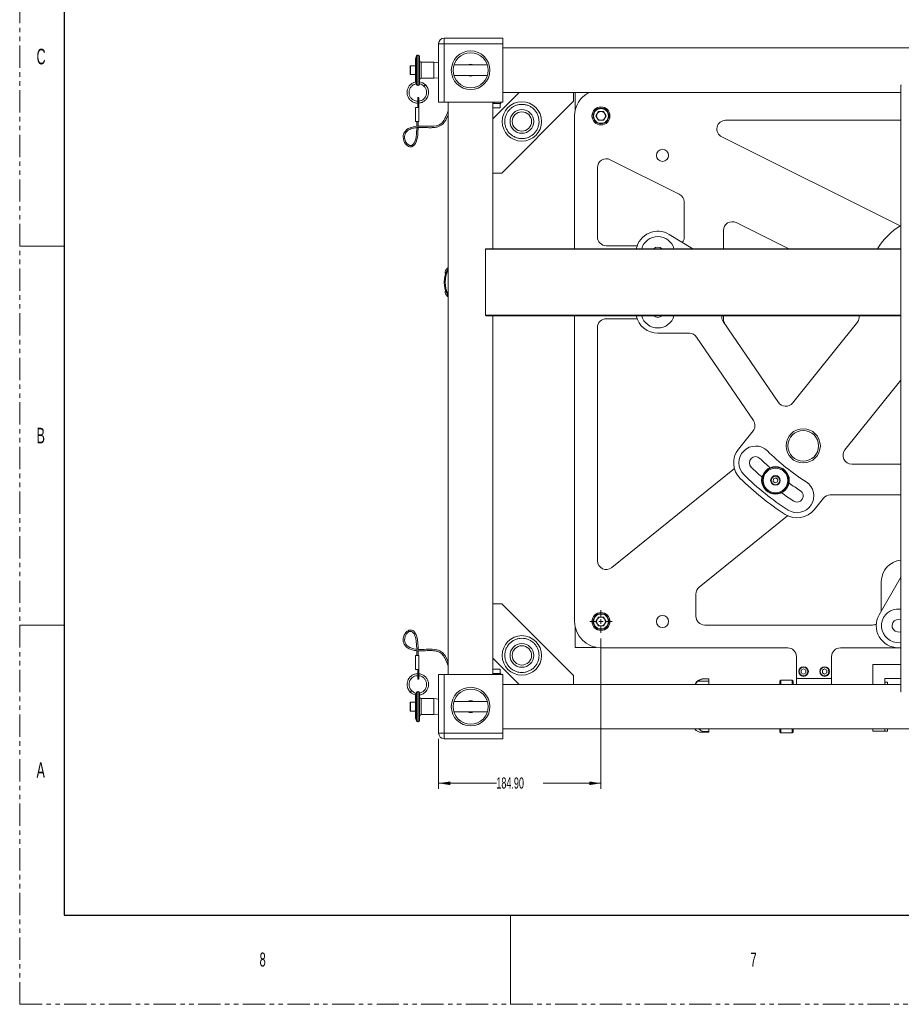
# Model space of a CAD drawing. Header units: millimetres. Extents: x 0 to 1118, y 0 to 864.
# Tile 1 of 26: x 0 to 251, y 0 to 280. Entities that reach past the tile are written whole.
import ezdxf

# ---------------------------------------------------------------- set-up
doc = ezdxf.new("R2010")
doc.units = ezdxf.units.MM
doc.linetypes.add('PHANTOM', pattern=[12.7, 6.35, -1.27, 1.27, -1.27, 1.27, -1.27])
doc.styles.add('SLDTEXTSTYLE0', font='TXT', dxfattribs={"width": 0.6})
doc.styles.add('SLDTEXTSTYLE3', font='TXT', dxfattribs={"width": 0.605})
doc.dimstyles.new('SLDDIMSTYLE0', dxfattribs={"dimtxt": 3.175, "dimasz": 3.302, "dimexe": 0, "dimexo": 0.0625, "dimgap": 0.79375, "dimtad": 0, "dimtih": 1, "dimtoh": 1, "dimlfac": 4, "dimrnd": 1e-09, "dimzin": 4, "dimdsep": 46, "dimtxsty": 'SLDTEXTSTYLE3', "dimsah": 1, "dimcen": 0.09, "dimadec": 0, "dimazin": 1, "dimtfac": 1, "dimtofl": 0, "dimtmove": 0, "dimatfit": 3, "dimfxl": 1, "dimfrac": 2, "dimtolj": 1, "dimtzin": 12, "dimarcsym": 0})

# ---------------------------------------------------------------- blocks, each defined once
blk = doc.blocks.new('_D_9')
at = {"color": 7, "linetype": 'Continuous', "lineweight": 0}
for p, q in [((165.44, 104.23), (165.44, 61.35)), ((119.22, 75.64), (119.22, 61.35)), ((119.22, 62.95), (135.66, 62.95)), ((165.44, 62.95), (149, 62.95))]:
    blk.add_line(p, q, dxfattribs=at)
for points in [[(119.22, 62.95), (122.52, 62.44), (122.52, 63.46)], [(165.44, 62.95), (162.14, 63.46), (162.14, 62.44)]]:
    blk.add_solid(points, dxfattribs=at)
at = {"color": 7, "linetype": 'Continuous', "lineweight": 0, "insert": (135.66, 64.61), "char_height": 3.175, "attachment_point": 1, "style": 'SLDTEXTSTYLE3'}
blk.add_mtext('184.90', dxfattribs=at)
blk = doc.blocks.new('SW_CENTERMARKSYMBOL_15')
at = {"color": 0, "linetype": 'Continuous', "lineweight": 0}
for p, q in [((0, 1.27), (0, 3.1975)), ((-1.27, 0), (-3.1975, 0)), ((0, 0), (-0.635, 0)), ((0, 0), (0, 0.635)), ((0, 0), (0, -0.635)), ((0, 0), (0.635, 0)), ((1.27, 0), (3.1975, 0)), ((0, -1.27), (0, -3.1975))]:
    blk.add_line(p, q, dxfattribs=at)

msp = doc.modelspace()

# ---------------------------------------------------------------- linework, layer by layer
at = {"color": 7, "linetype": 'PHANTOM', "lineweight": 0}
for q in [(0, 863.6), (1117.6, 0)]:
    msp.add_line((0, 0), q, dxfattribs=at)
at = {"color": 7, "linetype": 'Continuous', "lineweight": 30}
for p, q in [((12.7, 838.2), (12.7, 25.4)), ((12.7, 25.4), (1104.9, 25.4))]:
    msp.add_line(p, q, dxfattribs=at)
at = {"color": 7, "linetype": 'Continuous', "lineweight": 15}
for p, q in [((120.8029, 275.1499), (120.8029, 273.5624)), ((120.8029, 275.1499), (127.7961, 275.1499)), ((128.3404, 275.1499), (127.0904, 275.1499)), ((129.5904, 275.1499), (128.3404, 275.1499)), ((128.8847, 275.1499), (137.4654, 275.1499)), ((137.4654, 275.1499), (137.4654, 273.5624)), ((119.2154, 256.8999), (119.2154, 273.5624)), ((119.2154, 273.5624), (120.8029, 273.5624)), ((120.8029, 273.5624), (120.8029, 256.8999)), ((137.4654, 273.5624), (120.8029, 273.5624)), ((137.4654, 256.8999), (137.4654, 273.5624)), ((394.2154, 272.3749), (137.4654, 272.3749)), ((112.937, 270.0976), (112.6352, 269.2684)), ((112.6352, 262.7865), (112.6352, 269.2684)), ((113.4289, 270.3588), (113.31, 270.3588)), ((113.8258, 269.9619), (113.8258, 262.0894)), ((111.1469, 266.9323), (111.1469, 267.1743)), ((111.1469, 264.8756), (111.1469, 266.9323)), ((112.6352, 267.2695), (111.2422, 267.2695)), ((117.8952, 268.3069), (114.2227, 268.3069)), ((119.1799, 268.1719), (117.8952, 268.3069)), ((117.8952, 263.7429), (117.8952, 268.3069)), ((119.2154, 268.1364), (119.1799, 268.1719)), ((119.1799, 266.0249), (119.1799, 268.1719)), ((119.2154, 268.1364), (119.2154, 263.9134)), ((119.2154, 267.5199), (119.2154, 267.5199)), ((133.1117, 267.5199), (123.5691, 267.5199)), ((111.2422, 264.7803), (112.6352, 264.7803)), ((114.2227, 263.7429), (117.8952, 263.7429)), ((117.8952, 263.7429), (119.1799, 263.8779)), ((119.1799, 263.8779), (119.1799, 266.0249)), ((119.1799, 263.8779), (119.2154, 263.9134)), ((119.2154, 264.5299), (119.2154, 264.5299)), ((123.5691, 264.5299), (133.1117, 264.5299)), ((111.1552, 261.8598), (111.0831, 261.7742)), ((112.896, 262.0648), (112.937, 261.9522)), ((113.31, 261.691), (113.4289, 261.691)), ((113.8256, 262.0758), (113.8258, 262.0894)), ((115.4747, 261.8598), (115.084, 261.4692)), ((250.7904, 261.6872), (250.7904, 215.0474)), ((113.6035, 258.2149), (113.2702, 258.2149)), ((113.2702, 258.2149), (113.2702, 256.4177)), ((113.6035, 258.2149), (113.6035, 256.4177)), ((134.6904, 252.1749), (142.1904, 259.6749)), ((137.4654, 259.6749), (142.1904, 259.6749)), ((142.1904, 259.6749), (157.6509, 259.6749)), ((157.6509, 259.6749), (250.7904, 259.6749)), ((157.6509, 257.1749), (157.6509, 259.6749)), ((158.0654, 254.391), (158.0654, 259.6749)), ((112.6119, 255.4368), (113.6035, 255.4368)), ((112.6119, 251.468), (112.6119, 255.4368)), ((113.2702, 256.4177), (113.6035, 256.4177)), ((113.2702, 256.4177), (113.2702, 255.4368)), ((113.6035, 256.4177), (113.6035, 255.4368)), ((113.6035, 251.468), (113.6035, 255.4368)), ((120.8029, 256.8999), (119.2154, 256.8999)), ((137.4654, 256.8999), (120.8029, 256.8999)), ((121.9904, 256.8999), (121.9904, 93.8999)), ((134.6904, 252.1749), (134.6904, 256.8999)), ((134.6904, 256.5666), (135.1088, 256.5666)), ((134.6904, 255.3166), (136.7779, 255.3166)), ((135.1088, 256.5666), (135.1088, 256.8999)), ((135.1088, 256.5666), (136.906, 256.5666)), ((136.7779, 255.3166), (136.7779, 256.5666)), ((136.906, 256.5666), (136.906, 256.8999)), ((137.1904, 236.7144), (157.6509, 257.1749)), ((157.9404, 215.1724), (157.9404, 253.0274)), ((163.9804, 253.0274), (164.7104, 254.2918)), ((164.7104, 251.763), (163.9804, 253.0274)), ((164.7104, 254.2918), (166.1704, 254.2918)), ((166.1704, 254.2918), (166.9004, 253.0274)), ((166.9004, 253.0274), (166.1704, 251.763)), ((112.6119, 251.468), (113.6035, 251.468)), ((113.0082, 251.468), (113.0082, 250.0743)), ((113.4051, 249.6578), (113.0082, 249.6578)), ((113.4051, 250.1026), (113.4051, 251.468)), ((113.4051, 249.6578), (113.4051, 249.7205)), ((134.6904, 236.7144), (134.6904, 252.1749)), ((166.1704, 251.763), (164.7104, 251.763)), ((200.9275, 251.7774), (250.7904, 251.7774)), ((250.5935, 221.6801), (199.8105, 247.0408)), ((168.0573, 240.5429), (187.7332, 230.7169)), ((134.6904, 215.1724), (134.6904, 236.7144)), ((134.6904, 236.7144), (137.1904, 236.7144)), ((164.4404, 218.5449), (164.4404, 238.3063)), ((189.1163, 228.4803), (189.1163, 218.5449)), ((203.9216, 222.6325), (218.8599, 215.1724)), ((184.8648, 219.2623), (191.6086, 215.1724)), ((200.3047, 215.1724), (200.3047, 220.3959)), ((175.7468, 216.0449), (166.9404, 216.0449)), ((132.5405, 196.2474), (132.5405, 215.0474)), ((250.7904, 215.0474), (132.5405, 215.0474)), ((250.7904, 215.1724), (132.6782, 215.1724)), ((250.7904, 215.1724), (250.7904, 215.0474)), ((250.7904, 215.0474), (250.7904, 196.2474)), ((121.2321, 209.0368), (121.2585, 209.0916)), ((121.2585, 202.2032), (121.2321, 202.258)), ((250.7904, 196.2474), (132.5405, 196.2474)), ((250.7904, 196.1224), (132.6782, 196.1224)), ((134.6904, 114.0854), (134.6904, 196.1224)), ((157.9404, 109.0274), (157.9404, 196.1224)), ((166.9404, 195.2499), (175.7468, 195.2499)), ((215.9345, 171.3993), (200.2345, 194.4657)), ((200.3047, 195.1327), (200.3047, 196.1224)), ((238.4246, 194.3097), (219.9526, 171.2433)), ((250.7904, 196.2474), (250.7904, 89.1127)), ((250.7904, 196.2474), (250.7904, 196.1224)), ((164.4404, 126.317), (164.4404, 192.7499)), ((190.6002, 191.1266), (181.6239, 191.1266)), ((208.8346, 166.2797), (192.6669, 190.0333)), ((234.8721, 157.8779), (250.7904, 177.7555)), ((204.5777, 158.1387), (208.7193, 163.3103)), ((203.4214, 152.6059), (168.5125, 124.3731)), ((250.7904, 153.8152), (236.8235, 153.8152)), ((214.5222, 149.6172), (214.4521, 148.899)), ((214.4521, 148.899), (215.0391, 148.4791)), ((215.1793, 149.9157), (214.5222, 149.6172)), ((215.0391, 148.4791), (215.6962, 148.7775)), ((215.7663, 149.4958), (215.1793, 149.9157)), ((215.6962, 148.7775), (215.7663, 149.4958)), ((228.7414, 144.1279), (226.136, 140.8745)), ((250.5404, 145.0652), (230.6928, 145.0652)), ((250.5404, 145.0652), (250.7904, 145.0527)), ((193.3933, 118.7734), (218.5727, 139.1373)), ((244.6203, 110.9413), (250.7904, 121.6283)), ((245.2276, 120.3721), (245.2276, 111.9932)), ((192.4654, 110.5274), (192.4654, 116.8295)), ((134.6904, 114.0854), (134.6904, 98.6249)), ((134.6904, 114.0854), (137.1904, 114.0854)), ((137.1904, 114.0854), (157.6509, 93.6249)), ((250.7904, 112.5258), (250.5308, 112.5527)), ((163.9804, 109.0274), (164.7104, 110.2918)), ((164.7104, 110.2918), (166.1704, 110.2918)), ((166.1704, 110.2918), (166.9004, 109.0274)), ((250.7904, 109.498), (250.2159, 109.5567)), ((158.0654, 101.6524), (158.0654, 107.6638)), ((164.7104, 107.763), (163.9804, 109.0274)), ((166.1704, 107.763), (164.7104, 107.763)), ((166.9004, 109.0274), (166.1704, 107.763)), ((242.7276, 108.0274), (194.9654, 108.0274)), ((249.85, 106.0759), (250.7904, 105.9815)), ((113.4051, 101.142), (113.0082, 101.142)), ((113.4051, 101.0774), (113.4051, 101.142)), ((164.0768, 101.6524), (158.0654, 101.6524)), ((218.5829, 101.5274), (165.4404, 101.5274)), ((250.7904, 101.5274), (233.5829, 101.5274)), ((249.5351, 103.0799), (250.7904, 102.9557)), ((250.5404, 101.5663), (250.0329, 101.5663)), ((250.5404, 101.5663), (250.7904, 101.5538)), ((112.6119, 99.3318), (113.6035, 99.3318)), ((112.6119, 99.3318), (112.6119, 95.363)), ((113.0082, 100.7171), (113.0082, 99.3318)), ((113.4051, 99.3318), (113.4051, 100.6937)), ((113.6035, 99.3318), (113.6035, 95.363)), ((134.6904, 93.8999), (134.6904, 98.6249)), ((134.6904, 98.6249), (142.1904, 91.1249)), ((221.0829, 93.2749), (221.0829, 99.0274)), ((231.0829, 99.0274), (231.0829, 93.2749)), ((112.6119, 95.363), (113.6035, 95.363)), ((113.2702, 94.3821), (113.2702, 95.363)), ((113.6035, 94.3821), (113.6035, 95.363)), ((136.7779, 95.4832), (134.6904, 95.4832)), ((136.7779, 94.2332), (136.7779, 95.4832)), ((223.0829, 95.4966), (222.4579, 95.1358)), ((223.7079, 95.1358), (223.0829, 95.4966)), ((229.0829, 95.4966), (228.4579, 95.1358)), ((229.7079, 95.1358), (229.0829, 95.4966)), ((250.7904, 96.7749), (242.7904, 96.7749)), ((242.7904, 91.1249), (242.7904, 96.7749)), ((113.2702, 92.5849), (113.2702, 94.3821)), ((113.2702, 94.3821), (113.6035, 94.3821)), ((113.2702, 92.5849), (113.6035, 92.5849)), ((113.6035, 92.5849), (113.6035, 94.3821)), ((119.2154, 77.2374), (119.2154, 93.8999)), ((119.2154, 93.8999), (120.8029, 93.8999)), ((120.8029, 93.8999), (120.8029, 77.2374)), ((137.4654, 93.8999), (120.8029, 93.8999)), ((134.6904, 94.2332), (135.1088, 94.2332)), ((135.1088, 94.2332), (135.1088, 93.8999)), ((135.1088, 94.2332), (136.906, 94.2332)), ((136.906, 93.8999), (136.906, 94.2332)), ((137.4654, 93.8999), (137.4654, 77.2374)), ((157.6509, 93.6249), (157.6509, 91.1249)), ((196.1291, 92.6499), (194.3603, 92.6499)), ((196.173, 92.6499), (194.3603, 92.6498)), ((196.1734, 92.6499), (196.1291, 92.6499)), ((221.0829, 93.2749), (221.0829, 92.7749)), ((231.0829, 92.7749), (221.0829, 92.7749)), ((221.0829, 92.7749), (221.0829, 91.1249)), ((222.4579, 95.1358), (222.4579, 94.4141)), ((222.4579, 94.4141), (223.0829, 94.0532)), ((223.0829, 94.0532), (223.7079, 94.4141)), ((223.7079, 94.4141), (223.7079, 95.1358)), ((228.4579, 95.1358), (228.4579, 94.4141)), ((228.4579, 94.4141), (229.0829, 94.0532)), ((229.0829, 94.0532), (229.7079, 94.4141)), ((229.7079, 94.4141), (229.7079, 95.1358)), ((231.0829, 93.2749), (231.0829, 92.7749)), ((231.0829, 91.1249), (231.0829, 92.7749)), ((246.2329, 92.7749), (250.7904, 92.7749)), ((246.2329, 91.1249), (246.2329, 92.7749)), ((142.1904, 91.1249), (137.4654, 91.1249)), ((142.1904, 91.1249), (157.6509, 91.1249)), ((250.7904, 91.1249), (157.6509, 91.1249)), ((192.9543, 92.0018), (196.173, 92.0018)), ((216.6329, 92.2749), (216.3829, 92.0249)), ((216.3829, 91.1249), (216.3829, 92.0249)), ((219.8829, 92.2749), (216.6329, 92.2749)), ((216.6329, 92.2749), (216.6329, 91.1249)), ((220.1329, 92.0249), (219.8829, 92.2749)), ((219.8829, 91.1249), (219.8829, 92.2749)), ((220.1329, 92.0249), (220.1329, 91.1249)), ((246.2329, 91.7749), (247.0267, 91.7749)), ((246.2329, 91.1249), (246.2329, 91.7749)), ((247.0267, 91.1249), (247.0267, 91.7749)), ((111.1552, 88.94), (111.3505, 89.1353)), ((111.3505, 89.1353), (111.5458, 89.3306)), ((112.6352, 81.5314), (112.6352, 88.0134)), ((112.937, 88.8476), (112.896, 88.735)), ((113.4289, 89.1088), (113.31, 89.1088)), ((113.8258, 88.7105), (113.8258, 80.8379)), ((117.8952, 87.0569), (114.2227, 87.0569)), ((115.4747, 88.94), (115.5176, 88.9995)), ((119.1799, 86.9219), (117.8952, 87.0569)), ((117.8952, 84.7749), (117.8952, 87.0569)), ((111.1469, 83.6256), (111.1469, 85.9243)), ((112.6352, 86.0195), (111.2422, 86.0195)), ((117.8952, 82.4929), (117.8952, 84.7749)), ((119.2154, 86.8864), (119.1799, 86.9219)), ((119.1799, 82.6279), (119.1799, 86.9219)), ((119.2154, 86.8864), (119.2154, 84.7749)), ((119.2154, 86.2699), (119.2154, 86.2699)), ((119.2154, 84.7749), (119.2154, 82.6634)), ((133.1117, 86.2699), (123.5691, 86.2699)), ((111.2422, 83.5303), (112.6352, 83.5303)), ((112.6352, 81.5314), (112.937, 80.7022)), ((114.2227, 82.4929), (117.8952, 82.4929)), ((117.8952, 82.4929), (119.1799, 82.6279)), ((119.1799, 82.6279), (119.2154, 82.6634)), ((119.2154, 83.2799), (119.2154, 83.2799)), ((123.5691, 83.2799), (133.1117, 83.2799)), ((113.31, 80.441), (113.4289, 80.441)), ((119.2154, 77.2374), (120.8029, 77.2374)), ((120.8029, 77.2374), (137.4654, 77.2374)), ((120.8029, 75.6499), (120.8029, 77.2374)), ((137.4654, 78.4249), (394.2154, 78.4249)), ((137.4654, 77.2374), (137.4654, 75.6499)), ((192.9543, 77.728), (192.8775, 77.7767)), ((193.7349, 77.531), (193.7353, 77.531)), ((193.7353, 77.531), (196.1735, 77.531)), ((194.3603, 77.693), (194.3603, 77.6666)), ((194.3603, 77.693), (196.173, 77.693)), ((196.173, 77.6666), (194.3603, 77.6666)), ((196.173, 77.6666), (196.173, 77.693)), ((216.3829, 77.5249), (216.3829, 78.4249)), ((216.3829, 77.5249), (216.6329, 77.2749)), ((216.6329, 78.4249), (216.6329, 77.2749)), ((216.6329, 77.2749), (219.8829, 77.2749)), ((219.8829, 77.2749), (219.8829, 78.4249)), ((219.8829, 77.2749), (220.1329, 77.5249)), ((220.1329, 78.4249), (220.1329, 77.5249)), ((242.7904, 77.7749), (242.7904, 78.4249)), ((246.2329, 77.7749), (242.7904, 77.7749)), ((246.2329, 77.7749), (246.2329, 78.4249)), ((247.0267, 77.7749), (246.2329, 77.7749)), ((247.0267, 78.4249), (247.0267, 77.7749)), ((127.7961, 75.6499), (120.8029, 75.6499)), ((127.0904, 75.6499), (129.5904, 75.6499)), ((137.4654, 75.6499), (128.8847, 75.6499))]:
    msp.add_line(p, q, dxfattribs=at)
at = {"color": 9, "linetype": 'Continuous', "lineweight": 15}
for p, q in [((112.937, 266.0249), (112.937, 270.0976)), ((113.31, 270.3588), (113.31, 261.691)), ((113.4289, 261.691), (113.4289, 270.3588)), ((111.2422, 267.2695), (111.2422, 267.0075)), ((111.2422, 267.0075), (111.2422, 264.7803)), ((114.2227, 268.3069), (114.2227, 263.7429)), ((112.937, 261.9522), (112.937, 266.0249)), ((112.937, 80.7022), (112.937, 88.8476)), ((113.31, 89.1088), (113.31, 84.7749)), ((113.4289, 84.7749), (113.4289, 89.1088)), ((114.2227, 87.0569), (114.2227, 84.7749)), ((111.2422, 86.0195), (111.2422, 83.5303)), ((113.31, 84.7749), (113.31, 80.441)), ((113.4289, 80.441), (113.4289, 84.7749)), ((114.2227, 84.7749), (114.2227, 82.4929))]:
    msp.add_line(p, q, dxfattribs=at)
at = {"color": 7, "linetype": 'Continuous', "lineweight": 0}
for p, q in [((0, 215.9), (12.7, 215.9)), ((0, 107.95), (12.7, 107.95)), ((139.7, 25.4), (139.7, 0))]:
    msp.add_line(p, q, dxfattribs=at)
at = {"color": 7, "linetype": 'Continuous', "lineweight": 15, "flags": 128}
for points in [[(121.9904, 254.4275), (121.9889, 254.4247), (121.7469, 253.8931), (121.5162, 253.3452), (121.2834, 252.7967), (121.0312, 252.2592), (120.7464, 251.7556), (120.4413, 251.3329), (120.1202, 250.9928), (119.9383, 250.8376), (119.7004, 250.6676), (119.3928, 250.4931), (118.9993, 250.3288), (118.5039, 250.1926), (117.8767, 250.1024), (117.1283, 250.0631), (116.4209, 250.0631), (115.6388, 250.0864), (115.0348, 250.1076), (114.4942, 250.1188), (113.9602, 250.1186), (113.2209, 250.0973), (112.3307, 250.001), (111.1192, 249.666), (110.6062, 249.4148), (110.1523, 249.1004), (109.7651, 248.7163), (109.4611, 248.2642), (109.2696, 247.801), (109.1813, 247.4088), (109.1505, 247.0251), (109.19, 246.4947), (109.3419, 245.9067), (109.5548, 245.4326), (109.8044, 245.0462), (110.1815, 244.6412), (110.6259, 244.3466), (111.0698, 244.2107), (111.5603, 244.2379), (112.0223, 244.4594), (112.3726, 244.7971), (112.6337, 245.1888), (112.8051, 245.5419), (112.9748, 246.0075), (113.1359, 246.6135), (113.2739, 247.3948), (113.3569, 248.3965), (113.4051, 249.6578), (113.4051, 249.6578)], [(121.9904, 97.3499), (121.9524, 97.4396), (121.6886, 98.0735), (121.4429, 98.6104), (121.159, 99.1338), (120.8491, 99.5916), (120.5201, 99.972), (120.2878, 100.1887), (119.9851, 100.4196), (119.5726, 100.6604), (119.1718, 100.8311), (118.6779, 100.9751), (118.0767, 101.076), (117.37, 101.127), (116.452, 101.1332), (115.694, 101.1158), (115.105, 101.0968), (114.5797, 101.0786), (114.0826, 101.0654), (113.391, 101.0776), (112.7584, 101.1348), (112.1323, 101.2399), (111.0445, 101.6013), (110.5961, 101.8609), (110.2113, 102.1818), (109.9037, 102.5644), (109.6917, 102.9885), (109.5883, 103.3624), (109.5497, 103.6982), (109.5704, 104.1642), (109.6993, 104.7129), (109.8934, 105.1596), (110.1247, 105.5198), (110.4793, 105.8912), (110.8761, 106.1303), (111.2684, 106.2045), (111.4741, 106.1742), (111.673, 106.0932), (112.0047, 105.8231), (112.2508, 105.4819), (112.4116, 105.1681), (112.5757, 104.7381), (112.7347, 104.1608), (112.8742, 103.3994), (112.9597, 102.4076), (113.0082, 101.142), (113.0082, 101.142)]]:
    msp.add_lwpolyline(points, dxfattribs=at)
at = {"color": 7, "linetype": 'Continuous', "lineweight": 15}
for centre, radius in [((128.3404, 266.0249), 5.5), ((128.3404, 266.0249), 5), ((142.9305, 251.4348), 5.625), ((165.4404, 253.0274), 2.5625), ((165.4404, 253.0274), 2.25), ((142.9305, 251.4348), 3.375), ((142.9305, 251.4348), 2.75), ((182.9404, 241.7774), 1.725), ((223.0009, 159.0519), 4.875), ((223.0009, 159.0519), 4.375), ((215.1092, 149.1974), 3.9375), ((215.1092, 149.1974), 3.75), ((215.1092, 149.1974), 3.5), ((215.1092, 149.1974), 1.375), ((215.1092, 149.1974), 1.25), ((165.4404, 109.0274), 2.5625), ((165.4404, 109.0274), 2.25), ((182.9404, 109.0274), 1.725), ((142.9305, 99.365), 5.625), ((142.9305, 99.365), 3.375), ((142.9305, 99.365), 2.75), ((223.0829, 94.7749), 1.375), ((223.0829, 94.7749), 1.25), ((229.0829, 94.7749), 1.375), ((229.0829, 94.7749), 1.25), ((128.3404, 84.7749), 5.5), ((128.3404, 84.7749), 5)]:
    msp.add_circle(centre, radius, dxfattribs=at)
for centre, radius, start, end in [((120.8029, 273.5624), 1.5875, 90, 180), ((113.31, 269.9619), 0.3969, 90, 160), ((113.4289, 269.9619), 0.3969, 0, 90), ((111.2422, 267.1743), 0.0953, 90, 180), ((114.2227, 268.7038), 0.3969, 180, 270), ((128.3404, 266.0249), 1.6875, 90, 117.634318), ((128.3404, 266.0249), 1.6875, 62.365682, 90), ((111.2422, 264.8756), 0.0953, 180, 270), ((114.2227, 263.346), 0.3969, 90, 180), ((128.3404, 266.0249), 1.6875, 242.365682, 297.634318), ((113.31, 262.0879), 0.3969, 200, 270), ((113.4289, 262.0879), 0.3969, 270, 0), ((165.4404, 253.0274), 7.5, 117.583949, 180), ((165.4404, 253.0274), 1.2644, 150, 210), ((165.4404, 253.0274), 1.2644, 90, 150), ((165.4404, 253.0274), 1.2644, 210, 270), ((165.4404, 253.0274), 1.2644, 30, 90), ((165.4404, 253.0274), 1.2644, 270, 330), ((165.4404, 253.0274), 1.2644, 330, 30), ((200.9275, 249.2774), 2.5, 90, 243.462735), ((166.9404, 238.3063), 2.5, 63.462735, 180), ((186.6163, 228.4803), 2.5, 0, 63.462735), ((202.8047, 220.3959), 2.5, 63.462735, 180), ((260.3154, 205.6474), 18.75, 120.530702, 149.469298), ((181.6239, 213.9182), 6.25, 58.764914, 168.423879), ((166.9404, 218.5449), 2.5, 180, 270), ((181.6239, 213.9182), 4.7625, 15.268695, 164.731305), ((186.6163, 218.5449), 2.5, 321.991203, 0), ((181.6239, 213.9182), 1.75, 45.780832, 134.219168), ((128.3404, 205.6474), 7.5, 147.850948, 212.149052), ((128.3404, 205.6474), 7.25, 151.147166, 208.852834), ((166.9404, 192.7499), 2.5, 90, 180), ((181.6239, 197.3766), 6.25, 191.576121, 270), ((181.6239, 197.3766), 4.7625, 195.268695, 344.731305), ((181.6239, 197.3766), 1.75, 225.780832, 314.219168), ((202.3012, 195.8724), 2.5, 174.26083, 214.240845), ((202.8047, 195.1327), 2.5, 180, 214.240845), ((236.4732, 195.8724), 2.5, 321.311638, 5.73917), ((190.6002, 188.6266), 2.5, 34.240845, 90), ((218.0012, 172.806), 2.5, 214.240845, 321.311638), ((206.7679, 164.8731), 2.5, 321.311638, 34.240845), ((209.4562, 154.232), 6.25, 141.311638, 225.311638), ((209.4562, 154.232), 4.7625, 45.311638, 225.311638), ((260.3154, 205.6474), 67.5576, 225.311638, 237.311638), ((236.8235, 156.3152), 2.5, 141.311638, 270), ((209.4562, 154.232), 1.75, 45.311638, 225.311638), ((260.3154, 205.6474), 70.5701, 225.311638, 228.482453), ((260.3154, 205.6474), 74.0701, 225.311638, 228.550118), ((260.3154, 205.6474), 78.5701, 225.311638, 237.311638), ((260.3154, 205.6474), 77.0826, 225.311638, 237.311638), ((221.2575, 144.7813), 4.7625, 237.311638, 57.311638), ((260.3154, 205.6474), 70.5701, 234.140823, 237.311638), ((221.2575, 144.7813), 1.75, 237.311638, 57.311638), ((260.3154, 205.6474), 74.0701, 234.073158, 237.311638), ((230.6928, 142.5652), 2.5, 90, 141.311638), ((221.2575, 144.7813), 6.25, 237.311638, 321.311638), ((166.9404, 126.317), 2.5, 180, 308.964418), ((251.3526, 120.3721), 6.125, 95.266529, 180), ((194.9654, 116.8295), 2.5, 128.964418, 180), ((250.0329, 107.8163), 4.7625, 84, 264), ((165.4404, 109.0274), 1.2644, 150, 210), ((165.4404, 109.0274), 1.2644, 90, 150), ((165.4404, 109.0274), 1.2644, 30, 90), ((165.4404, 109.0274), 1.2644, 330, 30), ((194.9654, 110.5274), 2.5, 180, 270), ((250.0329, 107.8163), 6.25, 150, 270), ((250.0329, 107.8163), 1.75, 84, 264), ((165.4404, 109.0274), 7.5, 180, 270), ((165.4404, 109.0274), 1.2644, 210, 270), ((165.4404, 109.0274), 1.2644, 270, 330), ((242.7276, 110.5274), 2.5, 270, 295.384569), ((218.5829, 99.0274), 2.5, 0, 90), ((233.5829, 99.0274), 2.5, 90, 180), ((194.5166, 90.1548), 2.5, 93.584565, 157.167178), ((221.5829, 93.2749), 0.5, 180, 270), ((230.5829, 93.2749), 0.5, 270, 0), ((113.31, 88.7119), 0.3969, 90, 160), ((113.4289, 88.7119), 0.3969, 0, 90), ((114.2227, 87.4538), 0.3969, 180, 270), ((111.2422, 85.9243), 0.0953, 90, 180), ((128.3404, 84.7749), 1.6875, 62.365682, 117.634318), ((111.2422, 83.6256), 0.0953, 180, 270), ((114.2227, 82.096), 0.3969, 90, 180), ((128.3404, 84.7749), 1.6875, 242.365682, 297.634318), ((113.31, 80.8379), 0.3969, 200, 270), ((113.4289, 80.8379), 0.3969, 270, 360), ((120.8029, 77.2374), 1.5875, 180, 270), ((194.5166, 79.395), 2.5, 202.832822, 209.054116)]:
    msp.add_arc(centre, radius, start, end, dxfattribs=at)
for points, knots in [([(112.6753, 262.6837), (112.6689, 262.6834), (112.3543, 262.6644), (111.7598, 262.3627), (111.0068, 261.7844), (110.4843, 260.9696), (110.2314, 260.048), (110.2707, 259.0868), (110.6066, 258.1848), (111.1986, 257.4282), (111.9912, 256.9039), (112.7215, 256.6442), (113.1571, 256.6725), (113.2702, 256.6799)], [0, 0, 0, 0, 0.00218307, 0.10655729, 0.21511969, 0.32285616, 0.42660868, 0.53411235, 0.64260922, 0.74712501, 0.8529457, 0.96182233, 1, 1, 1, 1]), ([(113.2702, 257.2226), (113.0768, 257.2296), (112.6198, 257.246), (111.9618, 257.5532), (111.3705, 258.062), (110.9617, 258.7354), (110.7794, 259.5049), (110.8424, 260.287), (111.1376, 261.0146), (111.6456, 261.6133), (112.2507, 262.0159), (112.6893, 262.1034), (112.8712, 262.1397)], [0, 0, 0, 0, 0.07864448, 0.18581761, 0.2888333, 0.39456584, 0.50239166, 0.60707759, 0.71067826, 0.8181756, 0.92460152, 1, 1, 1, 1]), ([(111.193, 261.0144), (111.2047, 261.0369), (111.2935, 261.2077), (111.4286, 261.3477), (111.5458, 261.4692)], [0, 0, 0, 0, 0.13171852, 1, 1, 1, 1]), ([(112.6352, 262.7865), (112.6352, 262.7863), (112.6352, 262.7861), (112.6356, 262.785), (112.6361, 262.7834), (112.6365, 262.7823), (112.6366, 262.7819)], [0, 0, 0, 0, 0.34702293, 0.69635285, 0.87083609, 1, 1, 1, 1]), ([(112.6387, 262.7766), (112.6406, 262.7718), (112.649, 262.7511), (112.6804, 262.6713), (112.7212, 262.5649), (112.7489, 262.4884), (112.7598, 262.4584)], [0, 0, 0, 0, 0.09789226, 0.42520241, 0.77477532, 1, 1, 1, 1]), ([(112.7598, 262.4584), (112.767, 262.439), (112.7775, 262.4105), (112.7869, 262.3836), (112.7899, 262.375)], [0, 0, 0, 0, 0.68086296, 1, 1, 1, 1]), ([(112.7899, 262.375), (112.8043, 262.3342), (112.8342, 262.2497), (112.8696, 262.1447), (112.8925, 262.0756), (112.8952, 262.0676), (112.8963, 262.0641)], [0, 0, 0, 0, 0.24472204, 0.50725104, 0.78358604, 1, 1, 1, 1]), ([(113.6035, 256.6897), (113.6947, 256.6895), (114.0801, 256.6888), (114.718, 256.9532), (115.3292, 257.3693), (115.7664, 257.8514), (116.0904, 258.3668), (116.2878, 258.9235), (116.3698, 259.4528), (116.3745, 259.915), (116.3004, 260.4138), (116.1298, 260.9255), (115.8617, 261.4275), (115.6049, 261.7144), (115.4747, 261.8598)], [0, 0, 0, 0, 0.03956661, 0.16719922, 0.29065547, 0.36006892, 0.44887567, 0.55408971, 0.61446304, 0.68140614, 0.75449859, 0.83289293, 0.91528953, 1, 1, 1, 1]), ([(115.084, 261.4692), (115.2562, 261.2617), (115.5846, 260.8659), (115.8022, 260.1668), (115.8336, 259.5476), (115.7435, 259.0442), (115.5944, 258.6448), (115.3422, 258.1953), (114.9053, 257.7217), (114.2731, 257.3381), (113.8103, 257.2642), (113.6035, 257.2312)], [0, 0, 0, 0, 0.143586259, 0.27379951, 0.384676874, 0.474192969, 0.546426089, 0.612755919, 0.749984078, 0.888289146, 1, 1, 1, 1]), ([(115.8901, 261.3291), (115.7149, 261.5637), (115.3505, 262.0512), (114.6027, 262.5323), (114.0432, 262.6418), (113.7941, 262.6905)], [0, 0, 0, 0, 0.33952554, 0.70584904, 1, 1, 1, 1]), ([(113.835, 262.1454), (113.8391, 262.1452), (114.1055, 262.1304), (114.5807, 261.9004), (114.9475, 261.5735), (115.1192, 261.4205)], [0, 0, 0, 0, 0.00825976, 0.53593494, 1, 1, 1, 1]), ([(250.7904, 261.6872), (250.7931, 261.7089), (250.7975, 261.745), (250.8275, 261.7874), (250.8587, 261.8112), (250.8885, 261.823), (250.9073, 261.8242), (250.9154, 261.8248)], [0, 0, 0, 0, 0.36051189, 0.59974136, 0.77026069, 0.90143254, 1, 1, 1, 1]), ([(145.368, 255.6567), (145.6176, 255.4943), (146.1318, 255.1598), (146.783, 254.4707), (147.3147, 253.6443), (147.6729, 252.7055), (147.8055, 251.8761), (147.8088, 251.2122), (147.747, 250.5713), (147.5587, 249.8132), (147.176, 248.9837), (146.6488, 248.2374), (145.9683, 247.5812), (145.1395, 247.0509), (144.2014, 246.6923), (143.3719, 246.5598), (142.7079, 246.5565), (142.067, 246.6184), (141.3089, 246.8066), (140.4794, 247.1893), (139.7332, 247.7165), (139.077, 248.397), (138.5466, 249.2258), (138.1881, 250.1639), (138.0556, 250.9934), (138.0522, 251.6574), (138.1141, 252.2983), (138.3024, 253.0564), (138.685, 253.8859), (139.2122, 254.6321), (139.8927, 255.2884), (140.7216, 255.8187), (141.6597, 256.1773), (142.4891, 256.3096), (143.1532, 256.3133), (143.7935, 256.2503), (144.5561, 256.0698), (145.1027, 255.7917), (145.368, 255.6567)], [0, 0, 0, 0, 0.0291242, 0.05999292, 0.09214499, 0.12497936, 0.15781373, 0.17390825, 0.19000708, 0.2208758, 0.25, 0.2791242, 0.30999292, 0.34214499, 0.37497936, 0.40781373, 0.42390825, 0.44000708, 0.4708758, 0.5, 0.5291242, 0.55999292, 0.59214499, 0.62497936, 0.65781373, 0.67390825, 0.69000708, 0.7208758, 0.75, 0.7791242, 0.80999292, 0.84214499, 0.87497936, 0.90781373, 0.92390825, 0.94000708, 0.9708758, 1, 1, 1, 1]), ([(113.0082, 249.6578), (112.9951, 249.2207), (112.9717, 248.4383), (112.8905, 247.3868), (112.7303, 246.5763), (112.5457, 245.9349), (112.3219, 245.4132), (112.0445, 244.9884), (111.7486, 244.7312), (111.4819, 244.6181), (111.2565, 244.5845), (111.0252, 244.6126), (110.7479, 244.7135), (110.4615, 244.9056), (110.1653, 245.2083), (109.8954, 245.6031), (109.6735, 246.1039), (109.5468, 246.666), (109.5386, 247.1947), (109.6212, 247.6279), (109.7504, 247.9744), (109.9285, 248.2933), (110.193, 248.6192), (110.5585, 248.9304), (111.0204, 249.2024), (111.5672, 249.4219), (112.1615, 249.5764), (112.7282, 249.6661), (113.2329, 249.7159), (113.701, 249.737), (114.2019, 249.7354), (114.859, 249.7121), (115.6202, 249.6854), (116.424, 249.6642), (117.11, 249.6612), (117.7053, 249.6849), (118.2396, 249.737), (118.7474, 249.8316), (119.2048, 249.9714), (119.6057, 250.1469), (120.0664, 250.4165), (120.4931, 250.7771), (120.8526, 251.1974), (121.1303, 251.6062), (121.3682, 252.0295), (121.6173, 252.5491), (121.8169, 253.0324), (121.9489, 253.3489), (121.9904, 253.4485)], [0, 0, 0, 0, 0.04225892, 0.07563465, 0.10173639, 0.12214066, 0.14040377, 0.15715687, 0.17238193, 0.18021889, 0.18865704, 0.19808593, 0.20732005, 0.22340737, 0.23812689, 0.25613745, 0.2784127, 0.30108542, 0.32288779, 0.34020178, 0.35294166, 0.36680203, 0.38322033, 0.40160314, 0.42124498, 0.44252392, 0.46522344, 0.48595465, 0.50304515, 0.51670908, 0.53303902, 0.55306944, 0.5821783, 0.60822772, 0.63111005, 0.6482951, 0.66597769, 0.68428273, 0.7027667, 0.72175982, 0.74152674, 0.78074047, 0.81612431, 0.84762292, 0.88200235, 0.91984528, 0.97475892, 1, 1, 1, 1]), ([(165.4404, 250.9274), (165.1762, 250.9555), (164.7699, 250.9986), (164.2808, 251.2605), (163.9449, 251.5315), (163.6721, 251.8679), (163.4184, 252.3569), (163.2897, 253.0274), (163.4184, 253.698), (163.6721, 254.1869), (163.9449, 254.5233), (164.2808, 254.7943), (164.7699, 255.0562), (165.1762, 255.0994), (165.4404, 255.1274)], [0, 0, 0, 0, 0.11972842, 0.18418033, 0.25, 0.31581967, 0.38027158, 0.5, 0.61972842, 0.68418033, 0.75, 0.81581967, 0.88027158, 1, 1, 1, 1]), ([(165.4404, 255.1274), (165.7046, 255.0994), (166.1109, 255.0562), (166.6, 254.7943), (166.9359, 254.5233), (167.2087, 254.1869), (167.4624, 253.698), (167.5911, 253.0274), (167.4624, 252.3569), (167.2087, 251.8679), (166.9359, 251.5315), (166.6, 251.2605), (166.1109, 250.9986), (165.7046, 250.9555), (165.4404, 250.9274)], [0, 0, 0, 0, 0.119728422, 0.18418033, 0.25, 0.31581967, 0.380271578, 0.5, 0.619728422, 0.68418033, 0.75, 0.81581967, 0.880271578, 1, 1, 1, 1]), ([(132.5405, 215.0474), (132.5415, 215.0582), (132.5434, 215.0796), (132.5587, 215.1118), (132.5871, 215.144), (132.6295, 215.1678), (132.6623, 215.1709), (132.6782, 215.1724)], [0, 0, 0, 0, 0.13097108, 0.261185, 0.45383346, 0.73538745, 1, 1, 1, 1]), ([(121.2585, 209.0916), (121.3194, 209.1932), (121.4413, 209.3962), (121.6958, 209.6334), (121.896, 209.7339), (121.9904, 209.7812)], [0, 0, 0, 0, 0.345836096, 0.691672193, 1, 1, 1, 1]), ([(121.2321, 202.258), (121.1901, 202.3691), (121.1061, 202.5914), (121.0877, 202.9485), (121.1232, 203.2395), (121.1946, 203.3946), (121.2164, 203.4421)], [0, 0, 0, 0, 0.29058227, 0.58116455, 0.87174682, 1, 1, 1, 1]), ([(121.9904, 201.5166), (121.9609, 201.5276), (121.8343, 201.5746), (121.6392, 201.7171), (121.4152, 201.934), (121.3107, 202.1135), (121.2585, 202.2032)], [0, 0, 0, 0, 0.09217182, 0.39478121, 0.69739061, 1, 1, 1, 1]), ([(132.6782, 196.1224), (132.6564, 196.1251), (132.6203, 196.1296), (132.5779, 196.1595), (132.5541, 196.1907), (132.5423, 196.2205), (132.5411, 196.2393), (132.5405, 196.2474)], [0, 0, 0, 0, 0.36051189, 0.59974136, 0.77026069, 0.90143254, 1, 1, 1, 1]), ([(165.4404, 106.9274), (165.1762, 106.9555), (164.7699, 106.9986), (164.2808, 107.2605), (163.9449, 107.5315), (163.6721, 107.8679), (163.4184, 108.3569), (163.2897, 109.0274), (163.4184, 109.698), (163.6721, 110.1869), (163.9449, 110.5233), (164.2808, 110.7943), (164.7699, 111.0562), (165.1762, 111.0994), (165.4404, 111.1274)], [0, 0, 0, 0, 0.11972842, 0.18418033, 0.25, 0.31581967, 0.38027158, 0.5, 0.61972842, 0.68418033, 0.75, 0.81581967, 0.88027158, 1, 1, 1, 1]), ([(165.4404, 111.1274), (165.7046, 111.0994), (166.1109, 111.0562), (166.6, 110.7943), (166.9359, 110.5233), (167.2087, 110.1869), (167.4624, 109.698), (167.5911, 109.0274), (167.4624, 108.3569), (167.2087, 107.8679), (166.9359, 107.5315), (166.6, 107.2605), (166.1109, 106.9986), (165.7046, 106.9555), (165.4404, 106.9274)], [0, 0, 0, 0, 0.11972842, 0.18418033, 0.25, 0.31581967, 0.38027158, 0.5, 0.61972842, 0.68418033, 0.75, 0.81581967, 0.88027158, 1, 1, 1, 1]), ([(113.4051, 101.142), (113.3917, 101.5835), (113.3677, 102.3759), (113.287, 103.4446), (113.1255, 104.2774), (112.9379, 104.9438), (112.7098, 105.499), (112.4219, 105.9725), (112.05, 106.3553), (111.5703, 106.6001), (111.0276, 106.6194), (110.5483, 106.4378), (110.1725, 106.1679), (109.8565, 105.8403), (109.5618, 105.4139), (109.3156, 104.877), (109.1639, 104.2694), (109.1348, 103.6802), (109.2077, 103.1828), (109.3369, 102.7814), (109.5108, 102.4258), (109.7623, 102.0655), (110.1155, 101.7101), (110.5688, 101.3894), (111.1113, 101.1213), (111.7194, 100.92), (112.3478, 100.786), (112.9232, 100.7177), (113.4128, 100.6903), (113.9615, 100.6791), (114.6613, 100.6786), (115.5104, 100.7091), (116.2947, 100.7378), (116.9549, 100.7422), (117.5157, 100.7274), (118.0679, 100.6853), (118.5925, 100.5984), (119.0499, 100.4629), (119.4385, 100.2932), (119.764, 100.0988), (120.1177, 99.8265), (120.4382, 99.4893), (120.728, 99.0867), (120.9672, 98.6759), (121.2161, 98.1673), (121.4762, 97.5587), (121.7249, 96.9348), (121.9161, 96.5411), (121.9904, 96.3881)], [0, 0, 0, 0, 0.03850842, 0.06911921, 0.09328812, 0.11247673, 0.12968751, 0.14597388, 0.16146854, 0.17753183, 0.19534732, 0.21266055, 0.22715631, 0.2409967, 0.25792363, 0.27868339, 0.29994461, 0.32081633, 0.33833857, 0.35119477, 0.36372181, 0.37844613, 0.39544207, 0.41351455, 0.43274054, 0.4534098, 0.47412033, 0.49210404, 0.50646174, 0.51969531, 0.54280398, 0.57027616, 0.59522677, 0.61166399, 0.62772937, 0.64420011, 0.66107019, 0.6780732, 0.69565723, 0.71410503, 0.73266576, 0.76741158, 0.79738141, 0.82876884, 0.86361408, 0.91465367, 0.96683651, 1, 1, 1, 1]), ([(147.8055, 99.365), (147.7897, 99.0677), (147.7571, 98.4552), (147.4859, 97.5466), (147.0361, 96.6729), (146.4022, 95.8934), (145.7502, 95.3639), (145.1769, 95.029), (144.5909, 94.7621), (143.8403, 94.5462), (142.9306, 94.4628), (142.0207, 94.5462), (141.1121, 94.8074), (140.2384, 95.2601), (139.4589, 95.8932), (138.9294, 96.5454), (138.5945, 97.1187), (138.3276, 97.7047), (138.1116, 98.4553), (138.0283, 99.365), (138.1117, 100.2749), (138.3729, 101.1834), (138.8256, 102.0571), (139.4587, 102.8367), (140.1108, 103.3662), (140.6842, 103.7011), (141.2702, 103.9679), (142.0208, 104.1839), (142.9305, 104.2673), (143.8403, 104.1839), (144.7489, 103.9227), (145.6226, 103.47), (146.4022, 102.8369), (146.9316, 102.1847), (147.2668, 101.6114), (147.5324, 101.0254), (147.7574, 100.2748), (147.7898, 99.6623), (147.8055, 99.365)], [0, 0, 0, 0, 0.0291242, 0.05999292, 0.09214499, 0.12497936, 0.15781373, 0.17390825, 0.19000708, 0.2208758, 0.25, 0.2791242, 0.30999292, 0.34214499, 0.37497936, 0.40781373, 0.42390825, 0.44000708, 0.4708758, 0.5, 0.5291242, 0.55999292, 0.59214499, 0.62497936, 0.65781373, 0.67390825, 0.69000708, 0.7208758, 0.75, 0.7791242, 0.80999292, 0.84214499, 0.87497936, 0.90781373, 0.92390825, 0.94000708, 0.9708758, 1, 1, 1, 1]), ([(113.2702, 94.1167), (113.1042, 94.1208), (112.63, 94.1326), (111.9108, 93.8518), (111.3036, 93.4302), (110.8763, 92.964), (110.5472, 92.4513), (110.2887, 91.7356), (110.235, 91.0133), (110.3306, 90.3871), (110.4941, 89.8902), (110.7574, 89.3865), (111.0192, 89.0927), (111.1552, 88.94)], [0, 0, 0, 0, 0.06944323, 0.19846609, 0.31508442, 0.37836794, 0.4631868, 0.56971753, 0.69510456, 0.76309917, 0.83506164, 0.91428753, 1, 1, 1, 1]), ([(111.5458, 89.3306), (111.3695, 89.5441), (111.0446, 89.9373), (110.8305, 90.6286), (110.795, 91.2407), (110.8849, 91.7551), (111.0404, 92.1668), (111.2926, 92.6077), (111.7197, 93.08), (112.3883, 93.4537), (112.9414, 93.6247), (113.237, 93.5916), (113.2702, 93.5878)], [0, 0, 0, 0, 0.14112047, 0.25996076, 0.36461925, 0.45427123, 0.52639015, 0.58989811, 0.71499571, 0.84726101, 0.98282334, 1, 1, 1, 1]), ([(113.7941, 88.1055), (113.8512, 88.1076), (114.2295, 88.1213), (114.8736, 88.433), (115.618, 89.016), (116.1439, 89.8222), (116.4002, 90.7512), (116.357, 91.7104), (116.0268, 92.6079), (115.4347, 93.3743), (114.6372, 93.8884), (113.9906, 94.1385), (113.6438, 94.1254), (113.6035, 94.1239)], [0, 0, 0, 0, 0.01946603, 0.12895869, 0.23418826, 0.34115122, 0.45089928, 0.55821776, 0.66346879, 0.77292786, 0.88170838, 0.98626877, 1, 1, 1, 1]), ([(113.6035, 93.5557), (113.7144, 93.5495), (114.0805, 93.5291), (114.6639, 93.2456), (115.2621, 92.739), (115.667, 92.062), (115.8489, 91.3004), (115.7904, 90.5149), (115.4908, 89.7826), (114.9835, 89.1895), (114.4025, 88.794), (113.9776, 88.7095), (113.8072, 88.6756)], [0, 0, 0, 0, 0.04714363, 0.1555976, 0.2678169, 0.37845355, 0.48547715, 0.59686225, 0.70885795, 0.81650843, 0.92640002, 1, 1, 1, 1]), ([(192.9543, 92.0018), (193.0601, 92.0911), (193.2747, 92.2722), (193.6242, 92.466), (193.9442, 92.5819), (194.177, 92.6299), (194.3119, 92.6459), (194.3473, 92.6488), (194.3603, 92.6498)], [0, 0, 0, 0, 0.23253913, 0.47177236, 0.72393175, 0.87735909, 0.955006, 1, 1, 1, 1]), ([(115.4243, 89.7653), (115.4126, 89.7432), (115.326, 89.5802), (115.1962, 89.4463), (115.084, 89.3306)], [0, 0, 0, 0, 0.13553365, 1, 1, 1, 1]), ([(192.4069, 91.1249), (192.4148, 91.1568), (192.4483, 91.2925), (192.5954, 91.6006), (192.8283, 91.8609), (192.9543, 92.0018)], [0, 0, 0, 0, 0.123475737, 0.525599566, 1, 1, 1, 1]), ([(196.173, 92.0018), (196.173, 91.7339), (196.173, 91.396), (196.173, 91.1714), (196.173, 91.1249)], [0, 0, 0, 0, 0.79293862, 1, 1, 1, 1]), ([(110.7245, 89.4951), (110.9065, 89.2494), (111.2782, 88.7476), (111.9906, 88.2872), (112.4944, 88.1833), (112.686, 88.1438)], [0, 0, 0, 0, 0.37289528, 0.76142816, 1, 1, 1, 1]), ([(112.868, 88.6509), (112.837, 88.6524), (112.5533, 88.6662), (112.0525, 88.8956), (111.6863, 89.2238), (111.5079, 89.3836)], [0, 0, 0, 0, 0.05919962, 0.5417261, 1, 1, 1, 1]), ([(112.6366, 88.0179), (112.6364, 88.0174), (112.636, 88.0161), (112.6355, 88.0145), (112.6352, 88.0137), (112.6352, 88.0134), (112.6352, 88.0134)], [0, 0, 0, 0, 0.15789795, 0.367391, 0.7554633, 1, 1, 1, 1]), ([(112.7977, 88.4464), (112.7816, 88.4014), (112.7477, 88.3062), (112.6969, 88.171), (112.6573, 88.0696), (112.6439, 88.0361), (112.6388, 88.0235)], [0, 0, 0, 0, 0.26892691, 0.56808267, 0.83665551, 1, 1, 1, 1]), ([(112.8963, 88.7357), (112.8957, 88.7338), (112.894, 88.7288), (112.8778, 88.6794), (112.8455, 88.5839), (112.8164, 88.4985), (112.7988, 88.4497), (112.7977, 88.4464)], [0, 0, 0, 0, 0.16643204, 0.42676965, 0.697016, 0.97998038, 1, 1, 1, 1]), ([(113.8258, 88.7105), (113.8257, 88.7195), (113.8255, 88.7306), (113.8256, 88.725), (113.8256, 88.724)], [0, 0, 0, 0, 0.817297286, 1, 1, 1, 1]), ([(250.9154, 88.975), (250.9089, 88.9754), (250.8931, 88.9762), (250.8657, 88.9851), (250.8335, 89.0061), (250.803, 89.0455), (250.7912, 89.0841), (250.7905, 89.1083), (250.7904, 89.1127)], [0, 0, 0, 0, 0.07894616, 0.19313085, 0.35718918, 0.59409154, 0.92730173, 1, 1, 1, 1]), ([(192.3316, 78.1803), (192.3316, 78.1803), (192.3213, 78.1908), (192.3543, 78.1558), (192.4535, 78.0613), (192.6799, 77.869), (192.9895, 77.7139), (193.1191, 77.649)], [0, 0, 0, 0, 0.0002942, 0.21215585, 0.42959544, 0.76128702, 1, 1, 1, 1]), ([(193.1191, 77.649), (193.2363, 77.6105), (193.4706, 77.5335), (193.8126, 77.5235), (194.0881, 77.5607), (194.258, 77.6089), (194.3383, 77.6424), (194.3555, 77.6613), (194.3603, 77.6666)], [0, 0, 0, 0, 0.28418167, 0.56860696, 0.79368344, 0.91599364, 0.97623905, 1, 1, 1, 1]), ([(194.3603, 77.693), (194.3476, 77.7053), (194.2851, 77.7654), (194.0243, 77.8889), (193.6983, 78.111), (193.4494, 78.3245), (193.3324, 78.4249)], [0, 0, 0, 0, 0.059735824, 0.292568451, 0.667485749, 1, 1, 1, 1]), ([(193.7349, 77.536), (193.7174, 77.5338), (193.6683, 77.5277), (193.6203, 77.5386), (193.5894, 77.5457)], [0, 0, 0, 0, 0.35575299, 1, 1, 1, 1]), ([(196.173, 77.693), (196.173, 77.754), (196.173, 77.8758), (196.173, 78.1303), (196.173, 78.3305), (196.173, 78.4249)], [0, 0, 0, 0, 0.3458361, 0.69167219, 1, 1, 1, 1]), ([(196.173, 77.5331), (196.173, 77.5324), (196.173, 77.522), (196.173, 77.5585), (196.173, 77.6306), (196.173, 77.6666)], [0, 0, 0, 0, 0.03402887, 0.51701443, 1, 1, 1, 1])]:
    msp.add_open_spline(points, degree=3, knots=knots, dxfattribs=at)
at = {"color": 9, "linetype": 'Continuous', "lineweight": 15}
for points, knots in [([(112.6366, 262.7819), (112.6407, 262.7718), (112.6527, 262.7418), (112.6822, 262.6667), (112.7256, 262.553), (112.774, 262.4207), (112.821, 262.2875), (112.8602, 262.1729), (112.8861, 262.0952), (112.8964, 262.0639), (112.8961, 262.0646), (112.8961, 262.0648)], [0, 0, 0, 0, 0.060349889, 0.178759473, 0.305157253, 0.43889158, 0.575908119, 0.7107188, 0.839341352, 0.961039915, 1, 1, 1, 1]), ([(112.8961, 88.735), (112.8962, 88.7354), (112.8968, 88.7371), (112.8881, 88.7107), (112.8662, 88.6447), (112.8329, 88.5468), (112.7909, 88.4264), (112.7429, 88.2936), (112.6949, 88.1657), (112.6577, 88.0705), (112.6424, 88.0324), (112.6366, 88.0179)], [0, 0, 0, 0, 0.02953815, 0.14715028, 0.26458799, 0.38486915, 0.51115354, 0.64371562, 0.78035952, 0.91622049, 1, 1, 1, 1])]:
    msp.add_open_spline(points, degree=3, knots=knots, dxfattribs=at)
at = {"color": 7, "linetype": 'Continuous', "lineweight": 15}
for points in [[(121.2145, 207.8304), (121.1799, 207.9282), (121.1108, 208.1237), (121.0873, 208.4356), (121.1199, 208.7466), (121.1947, 208.9401), (121.2321, 209.0368)], [(196.173, 92.0018), (196.173, 92.0947), (196.173, 92.2805), (196.173, 92.482), (196.173, 92.6185), (196.173, 92.6394), (196.173, 92.6499)]]:
    msp.add_open_spline(points, degree=3, dxfattribs=at)

# ---------------------------------------------------------------- block references
at = {"color": 7, "linetype": 'Continuous', "lineweight": 0}
msp.add_blockref('SW_CENTERMARKSYMBOL_15', (165.4404, 109.0274), dxfattribs=at)

# ---------------------------------------------------------------- texts
at = {"color": 7, "linetype": 'Continuous', "lineweight": 0, "attachment_point": 1, "style": 'SLDTEXTSTYLE0'}
for s, insert, char_height in [('C', (4.7942, 272.1477), 4.445), ('B', (4.7942, 164.1977), 4.445), ('A', (4.7942, 68.9477), 4.445), ('8', (68.2625, 14.7292), 3.9688), ('7', (207.9625, 14.7292), 3.9688)]:
    msp.add_mtext(s, dxfattribs=dict(at, insert=insert, char_height=char_height))

# ---------------------------------------------------------------- dimensions: what is measured, and where the dimension line sits
at = {"color": 7, "linetype": 'Continuous', "lineweight": 0}
dim = msp.add_linear_dim(base=(119.2154, 62.9499), p1=(165.4404, 105.8299), p2=(119.2154, 77.2374), dimstyle='SLDDIMSTYLE0', dxfattribs=at)
dim.commit()
dim.dimension.update_dxf_attribs({"geometry": '_D_9', "text_midpoint": (142.3279, 62.9499), "dimtype": 160})

doc.saveas('drawing.dxf')
